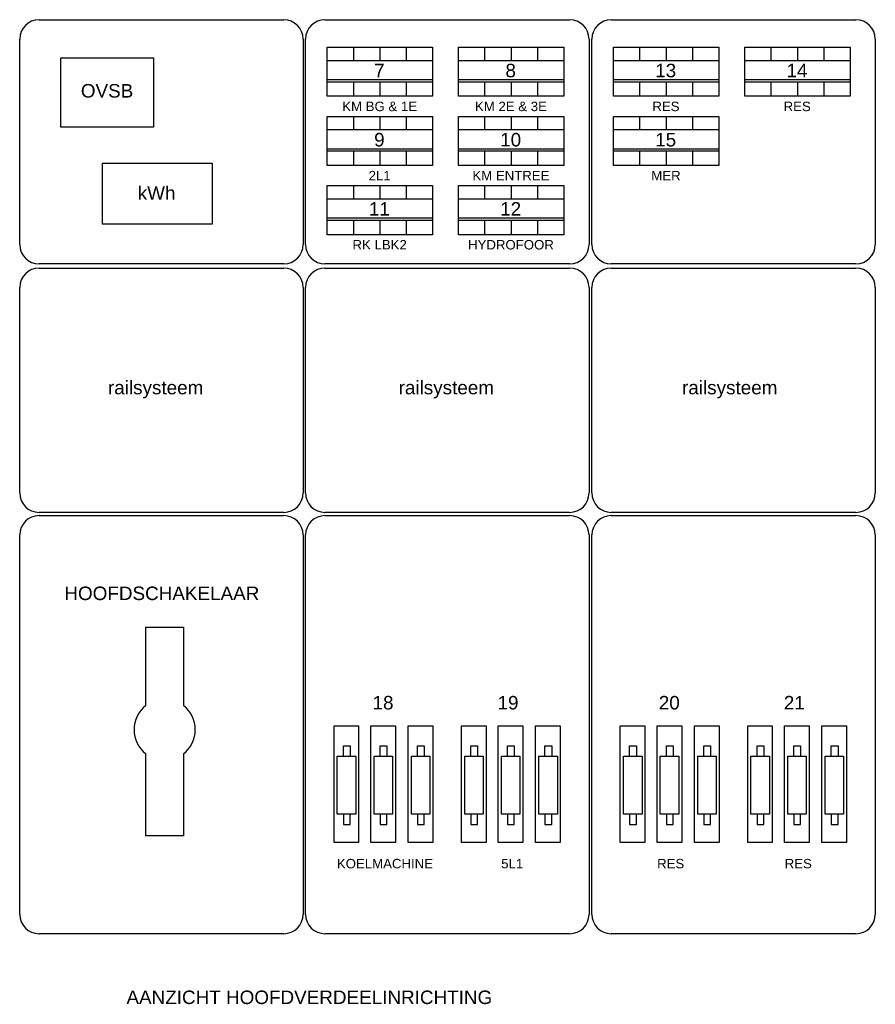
# Model space of a CAD drawing. Extents: x -1048 to 9041, y -525 to 7485.
# Tile 14 of 18: x 2532 to 2680, y 735 to 906. Entities that reach past the tile are written whole.
import ezdxf
from ezdxf.enums import TextEntityAlignment as Align

# ---------------------------------------------------------------- set-up
doc = ezdxf.new("R2010")
doc.units = 0
doc.layers.add('BL$2----', color=7, linetype='CONTINUOUS')
doc.layers.add('EL$1----', color=3, linetype='CONTINUOUS')
doc.styles.add('BURO-012', font='ARIAL.TTF', dxfattribs={"height": 1.2})

msp = doc.modelspace()

# ---------------------------------------------------------------- linework, layer by layer
at = {"layer": 'EL$1----'}
for p, q in [((2535.05, 905.68), (2577.57, 905.68)), ((2584.72, 905.68), (2627.24, 905.68)), ((2634.46, 905.68), (2676.98, 905.68)), ((2531.69, 866.62), (2531.69, 902.32)), ((2580.93, 902.32), (2580.93, 866.62)), ((2581.36, 866.62), (2581.36, 902.32)), ((2630.6, 902.32), (2630.6, 866.62)), ((2631.1, 866.62), (2631.1, 902.32)), ((2680.34, 902.32), (2680.34, 866.62)), ((2585.1, 900.9), (2603.41, 900.9)), ((2585.1, 892.38), (2585.1, 900.9)), ((2603.41, 900.9), (2603.41, 892.38)), ((2607.91, 900.9), (2626.22, 900.9)), ((2607.91, 892.38), (2607.91, 900.9)), ((2626.22, 900.9), (2626.22, 892.38)), ((2634.84, 900.9), (2653.15, 900.9)), ((2634.84, 892.38), (2634.84, 900.9)), ((2653.15, 900.9), (2653.15, 892.38)), ((2657.65, 900.9), (2675.96, 900.9)), ((2657.65, 892.38), (2657.65, 900.9)), ((2675.96, 900.9), (2675.96, 892.38)), ((2603.41, 898.55), (2585.1, 898.55)), ((2626.22, 898.55), (2607.91, 898.55)), ((2653.15, 898.55), (2634.84, 898.55)), ((2675.96, 898.55), (2657.65, 898.55)), ((2603.41, 895.23), (2585.1, 895.23)), ((2603.41, 894.85), (2585.1, 894.85)), ((2626.22, 895.23), (2607.91, 895.23)), ((2626.22, 894.85), (2607.91, 894.85)), ((2653.15, 895.23), (2634.84, 895.23)), ((2653.15, 894.85), (2634.84, 894.85)), ((2675.96, 895.23), (2657.65, 895.23)), ((2675.96, 894.85), (2657.65, 894.85)), ((2603.41, 892.38), (2585.1, 892.38)), ((2626.22, 892.38), (2607.91, 892.38)), ((2653.15, 892.38), (2634.84, 892.38)), ((2675.96, 892.38), (2657.65, 892.38)), ((2585.1, 888.88), (2603.41, 888.88)), ((2585.1, 880.36), (2585.1, 888.88)), ((2603.41, 888.88), (2603.41, 880.36)), ((2607.91, 888.88), (2626.22, 888.88)), ((2607.91, 880.36), (2607.91, 888.88)), ((2626.22, 888.88), (2626.22, 880.36)), ((2634.84, 888.88), (2653.15, 888.88)), ((2634.84, 880.36), (2634.84, 888.88)), ((2653.15, 888.88), (2653.15, 880.36)), ((2603.41, 886.53), (2585.1, 886.53)), ((2626.22, 886.53), (2607.91, 886.53)), ((2653.15, 886.53), (2634.84, 886.53)), ((2603.41, 883.21), (2585.1, 883.21)), ((2603.41, 882.84), (2585.1, 882.84)), ((2626.22, 883.21), (2607.91, 883.21)), ((2626.22, 882.84), (2607.91, 882.84)), ((2653.15, 883.21), (2634.84, 883.21)), ((2653.15, 882.84), (2634.84, 882.84)), ((2603.41, 880.36), (2585.1, 880.36)), ((2626.22, 880.36), (2607.91, 880.36)), ((2653.15, 880.36), (2634.84, 880.36)), ((2585.1, 876.86), (2603.41, 876.86)), ((2585.1, 868.34), (2585.1, 876.86)), ((2603.41, 876.86), (2603.41, 868.34)), ((2607.91, 876.86), (2626.22, 876.86)), ((2607.91, 868.34), (2607.91, 876.86)), ((2626.22, 876.86), (2626.22, 868.34)), ((2603.41, 874.52), (2585.1, 874.52)), ((2626.22, 874.52), (2607.91, 874.52)), ((2603.41, 871.2), (2585.1, 871.2)), ((2603.41, 870.82), (2585.1, 870.82)), ((2626.22, 871.2), (2607.91, 871.2)), ((2626.22, 870.82), (2607.91, 870.82)), ((2603.41, 868.34), (2585.1, 868.34)), ((2626.22, 868.34), (2607.91, 868.34)), ((2577.57, 863.26), (2535.05, 863.26)), ((2535.05, 862.53), (2577.57, 862.53)), ((2627.24, 863.26), (2584.72, 863.26)), ((2584.72, 862.53), (2627.24, 862.53)), ((2676.98, 863.26), (2634.46, 863.26)), ((2634.46, 862.53), (2676.98, 862.53)), ((2531.69, 823.47), (2531.69, 859.17)), ((2580.93, 859.17), (2580.93, 823.47)), ((2581.36, 823.47), (2581.36, 859.17)), ((2630.6, 859.17), (2630.6, 823.47)), ((2631.1, 823.47), (2631.1, 859.17)), ((2680.34, 859.17), (2680.34, 823.47)), ((2577.57, 820.11), (2535.05, 820.11)), ((2535.05, 819.54), (2577.57, 819.54)), ((2627.24, 820.11), (2584.72, 820.11)), ((2584.72, 819.54), (2627.24, 819.54)), ((2676.98, 820.11), (2634.46, 820.11)), ((2634.46, 819.54), (2676.98, 819.54)), ((2531.69, 750.28), (2531.69, 816.18)), ((2580.93, 816.18), (2580.93, 750.28)), ((2581.36, 750.28), (2581.36, 816.18)), ((2630.6, 816.18), (2630.6, 750.28)), ((2631.1, 750.28), (2631.1, 816.18)), ((2680.34, 816.18), (2680.34, 750.28)), ((2587.92, 777.77), (2587.92, 779.55)), ((2587.92, 779.55), (2589.1, 779.55)), ((2589.1, 779.55), (2589.1, 777.77)), ((2594.31, 777.77), (2594.31, 779.55)), ((2594.31, 779.55), (2595.48, 779.55)), ((2595.48, 779.55), (2595.48, 777.77)), ((2600.82, 777.77), (2600.82, 779.55)), ((2600.82, 779.55), (2601.99, 779.55)), ((2601.99, 779.55), (2601.99, 777.77)), ((2610.06, 777.77), (2610.06, 779.55)), ((2610.06, 779.55), (2611.23, 779.55)), ((2611.23, 779.55), (2611.23, 777.77)), ((2616.45, 777.77), (2616.45, 779.55)), ((2616.45, 779.55), (2617.62, 779.55)), ((2617.62, 779.55), (2617.62, 777.77)), ((2622.95, 777.77), (2622.95, 779.55)), ((2622.95, 779.55), (2624.13, 779.55)), ((2624.13, 779.55), (2624.13, 777.77)), ((2637.66, 777.77), (2637.66, 779.55)), ((2637.66, 779.55), (2638.83, 779.55)), ((2638.83, 779.55), (2638.83, 777.77)), ((2644.05, 777.77), (2644.05, 779.55)), ((2644.05, 779.55), (2645.22, 779.55)), ((2645.22, 779.55), (2645.22, 777.77)), ((2650.56, 777.77), (2650.56, 779.55)), ((2650.56, 779.55), (2651.73, 779.55)), ((2651.73, 779.55), (2651.73, 777.77)), ((2659.8, 777.77), (2659.8, 779.55)), ((2659.8, 779.55), (2660.97, 779.55)), ((2660.97, 779.55), (2660.97, 777.77)), ((2666.19, 777.77), (2666.19, 779.55)), ((2666.19, 779.55), (2667.36, 779.55)), ((2667.36, 779.55), (2667.36, 777.77)), ((2672.69, 777.77), (2672.69, 779.55)), ((2672.69, 779.55), (2673.87, 779.55)), ((2673.87, 779.55), (2673.87, 777.77)), ((2587.92, 767.65), (2587.92, 765.87)), ((2589.1, 765.87), (2589.1, 767.65)), ((2594.31, 767.65), (2594.31, 765.87)), ((2595.48, 765.87), (2595.48, 767.65)), ((2600.82, 767.65), (2600.82, 765.87)), ((2601.99, 765.87), (2601.99, 767.65)), ((2610.06, 767.65), (2610.06, 765.87)), ((2611.23, 765.87), (2611.23, 767.65)), ((2616.45, 767.65), (2616.45, 765.87)), ((2617.62, 765.87), (2617.62, 767.65)), ((2622.95, 767.65), (2622.95, 765.87)), ((2624.13, 765.87), (2624.13, 767.65)), ((2637.66, 767.65), (2637.66, 765.87)), ((2638.83, 765.87), (2638.83, 767.65)), ((2644.05, 767.65), (2644.05, 765.87)), ((2645.22, 765.87), (2645.22, 767.65)), ((2650.56, 767.65), (2650.56, 765.87)), ((2651.73, 765.87), (2651.73, 767.65)), ((2659.8, 767.65), (2659.8, 765.87)), ((2660.97, 765.87), (2660.97, 767.65)), ((2666.19, 767.65), (2666.19, 765.87)), ((2667.36, 765.87), (2667.36, 767.65)), ((2672.69, 767.65), (2672.69, 765.87)), ((2673.87, 765.87), (2673.87, 767.65)), ((2587.92, 765.87), (2589.1, 765.87)), ((2594.31, 765.87), (2595.48, 765.87)), ((2600.82, 765.87), (2601.99, 765.87)), ((2610.06, 765.87), (2611.23, 765.87)), ((2616.45, 765.87), (2617.62, 765.87)), ((2622.95, 765.87), (2624.13, 765.87)), ((2637.66, 765.87), (2638.83, 765.87)), ((2644.05, 765.87), (2645.22, 765.87)), ((2650.56, 765.87), (2651.73, 765.87)), ((2659.8, 765.87), (2660.97, 765.87)), ((2666.19, 765.87), (2667.36, 765.87)), ((2672.69, 765.87), (2673.87, 765.87)), ((2577.57, 746.92), (2535.05, 746.92)), ((2627.24, 746.92), (2584.72, 746.92)), ((2676.98, 746.92), (2634.46, 746.92))]:
    msp.add_line(p, q, dxfattribs=at)
at = {"layer": 'EL$1----', "color": 1}
for p, q in [((2589.72, 898.55), (2589.72, 900.9)), ((2594.34, 898.55), (2594.34, 900.9)), ((2598.89, 898.55), (2598.89, 900.9)), ((2612.53, 898.55), (2612.53, 900.9)), ((2617.15, 898.55), (2617.15, 900.9)), ((2621.7, 898.55), (2621.7, 900.9)), ((2639.46, 898.55), (2639.46, 900.9)), ((2644.08, 898.55), (2644.08, 900.9)), ((2648.63, 898.55), (2648.63, 900.9)), ((2662.27, 898.55), (2662.27, 900.9)), ((2666.89, 898.55), (2666.89, 900.9)), ((2671.44, 898.55), (2671.44, 900.9)), ((2589.72, 892.38), (2589.72, 894.85)), ((2594.34, 892.38), (2594.34, 894.85)), ((2598.89, 892.38), (2598.89, 894.85)), ((2612.53, 892.38), (2612.53, 894.85)), ((2617.15, 892.38), (2617.15, 894.85)), ((2621.7, 892.38), (2621.7, 894.85)), ((2639.46, 892.38), (2639.46, 894.85)), ((2644.08, 892.38), (2644.08, 894.85)), ((2648.63, 892.38), (2648.63, 894.85)), ((2662.27, 892.38), (2662.27, 894.85)), ((2666.89, 892.38), (2666.89, 894.85)), ((2671.44, 892.38), (2671.44, 894.85)), ((2589.72, 886.53), (2589.72, 888.88)), ((2594.34, 886.53), (2594.34, 888.88)), ((2598.89, 886.53), (2598.89, 888.88)), ((2612.53, 886.53), (2612.53, 888.88)), ((2617.15, 886.53), (2617.15, 888.88)), ((2621.7, 886.53), (2621.7, 888.88)), ((2639.46, 886.53), (2639.46, 888.88)), ((2644.08, 886.53), (2644.08, 888.88)), ((2648.63, 886.53), (2648.63, 888.88)), ((2589.72, 880.36), (2589.72, 882.84)), ((2594.34, 880.36), (2594.34, 882.84)), ((2598.89, 880.36), (2598.89, 882.84)), ((2612.53, 880.36), (2612.53, 882.84)), ((2617.15, 880.36), (2617.15, 882.84)), ((2621.7, 880.36), (2621.7, 882.84)), ((2639.46, 880.36), (2639.46, 882.84)), ((2644.08, 880.36), (2644.08, 882.84)), ((2648.63, 880.36), (2648.63, 882.84)), ((2589.72, 874.52), (2589.72, 876.86)), ((2594.34, 874.52), (2594.34, 876.86)), ((2598.89, 874.52), (2598.89, 876.86)), ((2612.53, 874.52), (2612.53, 876.86)), ((2617.15, 874.52), (2617.15, 876.86)), ((2621.7, 874.52), (2621.7, 876.86)), ((2589.72, 868.34), (2589.72, 870.82)), ((2594.34, 868.34), (2594.34, 870.82)), ((2598.89, 868.34), (2598.89, 870.82)), ((2612.53, 868.34), (2612.53, 870.82)), ((2617.15, 868.34), (2617.15, 870.82)), ((2621.7, 868.34), (2621.7, 870.82))]:
    msp.add_line(p, q, dxfattribs=at)
at = {"layer": 'EL$1----'}
for points in [[(2538.83, 899.04), (2554.91, 899.04), (2554.91, 887.04), (2538.83, 887.04)], [(2546.08, 880.79), (2565.14, 880.79), (2565.14, 870.17), (2546.08, 870.17)], [(2586.3, 783.03), (2590.57, 783.03), (2590.57, 762.77), (2586.3, 762.77)], [(2592.69, 783.03), (2596.96, 783.03), (2596.96, 762.77), (2592.69, 762.77)], [(2599.2, 783.03), (2603.47, 783.03), (2603.47, 762.77), (2599.2, 762.77)], [(2608.44, 783.03), (2612.71, 783.03), (2612.71, 762.77), (2608.44, 762.77)], [(2614.82, 783.03), (2619.09, 783.03), (2619.09, 762.77), (2614.82, 762.77)], [(2621.33, 783.03), (2625.6, 783.03), (2625.6, 762.77), (2621.33, 762.77)], [(2636.04, 783.03), (2640.31, 783.03), (2640.31, 762.77), (2636.04, 762.77)], [(2642.43, 783.03), (2646.7, 783.03), (2646.7, 762.77), (2642.43, 762.77)], [(2648.94, 783.03), (2653.21, 783.03), (2653.21, 762.77), (2648.94, 762.77)], [(2658.18, 783.03), (2662.44, 783.03), (2662.44, 762.77), (2658.18, 762.77)], [(2664.56, 783.03), (2668.83, 783.03), (2668.83, 762.77), (2664.56, 762.77)], [(2671.07, 783.03), (2675.34, 783.03), (2675.34, 762.77), (2671.07, 762.77)], [(2586.86, 777.75), (2590.07, 777.75), (2590.07, 767.67), (2586.86, 767.67)], [(2593.25, 777.75), (2596.46, 777.75), (2596.46, 767.67), (2593.25, 767.67)], [(2599.76, 777.75), (2602.97, 777.75), (2602.97, 767.67), (2599.76, 767.67)], [(2609, 777.75), (2612.21, 777.75), (2612.21, 767.67), (2609, 767.67)], [(2615.38, 777.75), (2618.59, 777.75), (2618.59, 767.67), (2615.38, 767.67)], [(2621.89, 777.75), (2625.1, 777.75), (2625.1, 767.67), (2621.89, 767.67)], [(2636.6, 777.75), (2639.81, 777.75), (2639.81, 767.67), (2636.6, 767.67)], [(2642.99, 777.75), (2646.2, 777.75), (2646.2, 767.67), (2642.99, 767.67)], [(2649.5, 777.75), (2652.71, 777.75), (2652.71, 767.67), (2649.5, 767.67)], [(2658.74, 777.75), (2661.95, 777.75), (2661.95, 767.67), (2658.74, 767.67)], [(2665.12, 777.75), (2668.33, 777.75), (2668.33, 767.67), (2665.12, 767.67)], [(2671.63, 777.75), (2674.84, 777.75), (2674.84, 767.67), (2671.63, 767.67)]]:
    msp.add_lwpolyline(points, close=True, dxfattribs=at)
for points in [[(2553.62, 786.55), (2553.62, 800.19), (2560.13, 800.19), (2560.13, 786.55)], [(2560.13, 778.16), (2560.13, 763.91), (2553.62, 763.91), (2553.62, 778.16)]]:
    msp.add_lwpolyline(points, dxfattribs=at)
for centre, radius, start, end in [((2535.05, 902.32), 3.36, 90, 180), ((2577.57, 902.32), 3.36, 0, 90), ((2584.72, 902.32), 3.36, 90, 180), ((2627.24, 902.32), 3.36, 0, 90), ((2634.46, 902.32), 3.36, 90, 180), ((2676.98, 902.32), 3.36, 0, 90), ((2535.05, 866.62), 3.36, 180, 270), ((2577.57, 866.62), 3.36, 270, 0), ((2584.72, 866.62), 3.36, 180, 270), ((2627.24, 866.62), 3.36, 270, 0), ((2634.46, 866.62), 3.36, 180, 270), ((2676.98, 866.62), 3.36, 270, 0), ((2535.05, 859.17), 3.36, 90, 180), ((2577.57, 859.17), 3.36, 0, 90), ((2584.72, 859.17), 3.36, 90, 180), ((2627.24, 859.17), 3.36, 0, 90), ((2634.46, 859.17), 3.36, 90, 180), ((2676.98, 859.17), 3.36, 0, 90), ((2535.05, 823.47), 3.36, 180, 270), ((2577.57, 823.47), 3.36, 270, 0), ((2584.72, 823.47), 3.36, 180, 270), ((2627.24, 823.47), 3.36, 270, 0), ((2634.46, 823.47), 3.36, 180, 270), ((2676.98, 823.47), 3.36, 270, 0), ((2535.05, 816.18), 3.36, 90, 180), ((2577.57, 816.18), 3.36, 0, 90), ((2584.72, 816.18), 3.36, 90, 180), ((2627.24, 816.18), 3.36, 0, 90), ((2634.46, 816.18), 3.36, 90, 180), ((2676.98, 816.18), 3.36, 0, 90), ((2556.88, 782.36), 5.31, 127.8393, 232.1607), ((2556.88, 782.36), 5.31, 307.8393, 52.1607), ((2535.05, 750.28), 3.36, 180, 270), ((2577.57, 750.28), 3.36, 270, 0), ((2584.72, 750.28), 3.36, 180, 270), ((2627.24, 750.28), 3.36, 270, 0), ((2634.46, 750.28), 3.36, 180, 270), ((2676.98, 750.28), 3.36, 270, 0)]:
    msp.add_arc(centre, radius, start, end, dxfattribs=at)

# ---------------------------------------------------------------- texts
at = {"layer": 'BL$2----', "color": 4, "linetype": 'Continuous', "style": 'BURO-012'}
for s, height, p in [('7', 2.35, (2594.18, 895.68)), ('8', 2.35, (2616.99, 895.68)), ('13', 2.346, (2643.92, 895.68)), ('14', 2.346, (2666.73, 895.68)), ('OVSB', 2.346, (2546.87, 892.16)), ('KM BG & 1E', 1.642, (2594.23, 889.8)), ('KM 2E & 3E', 1.642, (2617.04, 889.8)), ('RES', 1.642, (2643.97, 889.8)), ('RES', 1.642, (2666.77, 889.8)), ('9', 2.35, (2594.18, 883.66)), ('10', 2.346, (2616.99, 883.66)), ('15', 2.346, (2643.92, 883.66)), ('2L1', 1.642, (2594.23, 877.78)), ('KM ENTREE', 1.642, (2617.04, 877.78)), ('MER', 1.642, (2643.97, 877.78)), ('kWh', 2.346, (2555.48, 874.41)), ('11', 2.346, (2594.18, 871.65)), ('12', 2.346, (2616.99, 871.65)), ('RK LBK2', 1.642, (2594.23, 865.77)), ('HYDROFOOR', 1.642, (2617.04, 865.77)), ('railsysteem', 2.3462, (2555.31, 840.61)), ('railsysteem', 2.3462, (2605.81, 840.61)), ('railsysteem', 2.3462, (2655.05, 840.61)), ('HOOFDSCHAKELAAR', 2.3462, (2556.39, 804.87)), ('18', 2.346, (2594.81, 785.87)), ('19', 2.346, (2616.53, 785.87)), ('20', 2.346, (2644.55, 785.87)), ('21', 2.346, (2666.27, 785.87)), ('KOELMACHINE', 1.6423, (2595.15, 758.27)), ('5L1', 1.642, (2617.26, 758.27)), ('RES', 1.642, (2644.79, 758.27)), ('RES', 1.642, (2666.96, 758.27)), ('AANZICHT HOOFDVERDEELINRICHTING', 2.3462, (2582.01, 734.7))]:
    msp.add_text(s, height=height, dxfattribs=at).set_placement(p, align=Align.CENTER)

doc.saveas('drawing.dxf')
